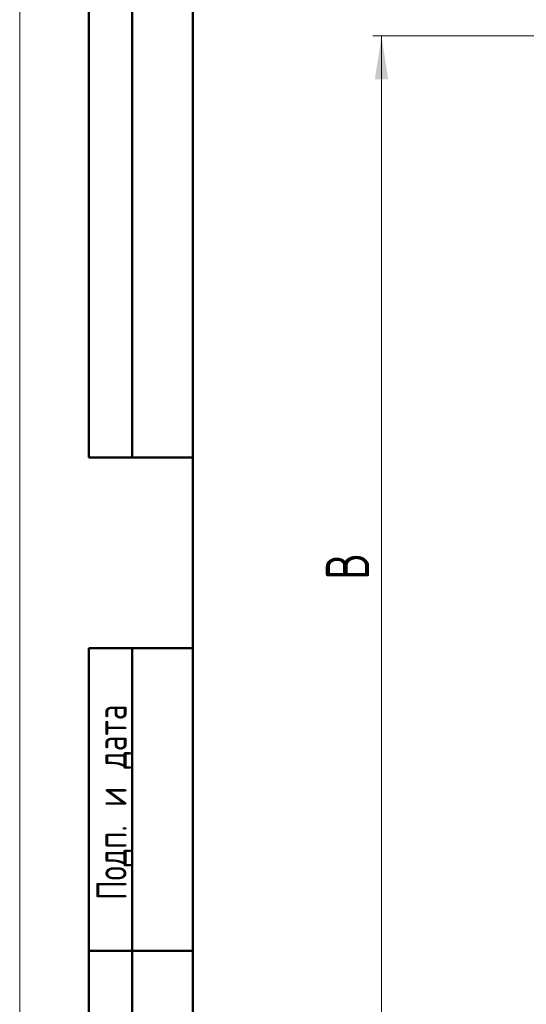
# Model space of a CAD drawing. Header units: millimetres. Extents: x 0 to 420, y 0 to 297.
# Tile 2 of 12: x 0 to 59, y 109 to 223. Entities that reach past the tile are written whole.
import ezdxf

# ---------------------------------------------------------------- set-up
doc = ezdxf.new("R2010")
doc.units = ezdxf.units.MM
doc.styles.add('SLDTEXTSTYLE0', font='TXT', dxfattribs={"width": 0.7, "bigfont": 'bigfont'})
doc.styles.add('SLDTEXTSTYLE1', font='TXT', dxfattribs={"width": 0.7})
doc.dimstyles.new('SLDDIMSTYLE0', dxfattribs={"dimtxt": 5, "dimasz": 5, "dimexe": 0, "dimexo": 0.0625, "dimgap": 1.25, "dimtad": 2, "dimdec": 1, "dimlfac": 4, "dimrnd": 1e-09, "dimzin": 12, "dimdsep": 46, "dimtxsty": 'SLDTEXTSTYLE1', "dimsah": 1, "dimcen": 0.09, "dimadec": 0, "dimazin": 3, "dimtfac": 1, "dimtdec": 3, "dimtofl": 0, "dimtmove": 0, "dimatfit": 3, "dimfxl": 1, "dimfrac": 2, "dimtolj": 1, "dimtzin": 12, "dimarcsym": 0})

# ---------------------------------------------------------------- blocks, each defined once
blk = doc.blocks.new('_D')
at = {"color": 7, "linetype": 'Continuous', "lineweight": 0}
for p, q in [((69.3, 220.73), (40.81, 220.73)), ((41.81, 220.73), (41.81, 98.23)), ((69.3, 98.23), (40.81, 98.23))]:
    blk.add_line(p, q, dxfattribs=at)
at = {"color": 7, "linetype": 'Continuous', "lineweight": 18}
for points in [[(41.81, 220.73), (41.04, 215.73), (42.58, 215.73)], [(41.81, 98.23), (42.58, 103.23), (41.04, 103.23)]]:
    blk.add_solid(points, dxfattribs=at)
at = {"color": 7, "linetype": 'Continuous', "lineweight": 18, "insert": (35.37, 157.88), "char_height": 5, "attachment_point": 1, "rotation": 90, "style": 'SLDTEXTSTYLE0'}
blk.add_mtext('В', dxfattribs=at)

msp = doc.modelspace()

# ---------------------------------------------------------------- linework, layer by layer
at = {"color": 7, "linetype": 'Continuous', "lineweight": 18}
msp.add_line((0, 297), (0, 0), dxfattribs=at)
at = {"color": 7, "linetype": 'Continuous', "lineweight": 50}
for p, q in [((8, 172), (8, 292)), ((8, 172), (8, 292)), ((13, 172), (13, 292)), ((13, 172), (13, 292)), ((20, 292), (20, 5)), ((20, 292), (20, 5)), ((8, 172), (20, 172)), ((8, 5), (8, 150)), ((8, 150), (20, 150)), ((13, 5), (13, 150)), ((20, 115), (8, 115))]:
    msp.add_line(p, q, dxfattribs=at)

# ---------------------------------------------------------------- texts
at = {"color": 7, "linetype": 'Continuous', "lineweight": 0, "insert": (8.861, 132.176), "char_height": 3.5, "attachment_point": 2, "rotation": 90, "style": 'SLDTEXTSTYLE0'}
msp.add_mtext('Подп. и дата', dxfattribs=at)

# ---------------------------------------------------------------- dimensions: what is measured, and where the dimension line sits
at = {"color": 7, "linetype": 'Continuous', "lineweight": 18}
dim = msp.add_linear_dim(base=(41.812, 98.226), p1=(69.312, 220.726), p2=(69.312, 98.226), angle=90, text='В', dimstyle='SLDDIMSTYLE0', dxfattribs=at)
dim.commit()
dim.dimension.update_dxf_attribs({"geometry": '_D', "text_midpoint": (41.812, 159.476), "dimtype": 160})

doc.saveas('drawing.dxf')
